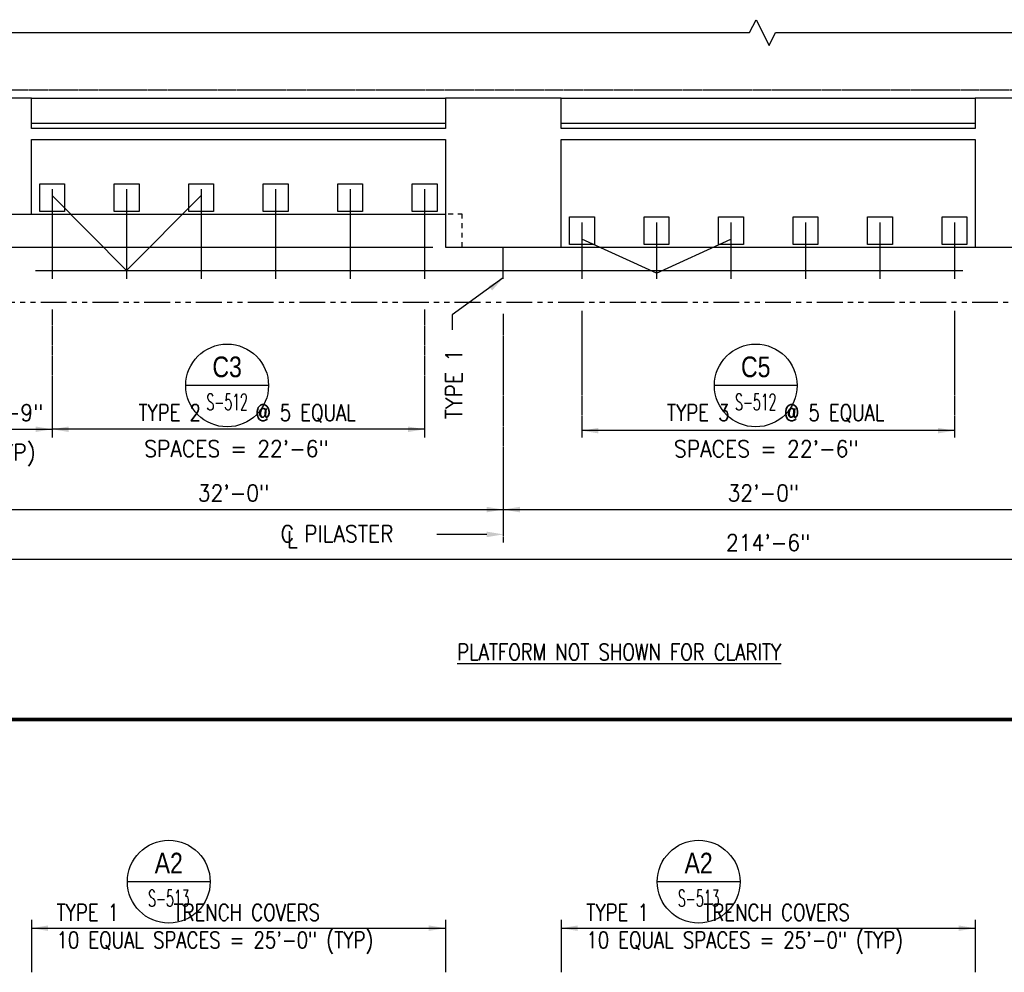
# Model space of a CAD drawing. Header units: inches. Extents: x -9715 to 32893, y -15613 to -1138.
# Tile 32 of 256: x 7660 to 8374, y -11799 to -11108. Entities that reach past the tile are written whole.
import ezdxf
from ezdxf.enums import TextEntityAlignment as Align

# ---------------------------------------------------------------- set-up
doc = ezdxf.new("R2010")
doc.units = ezdxf.units.IN
doc.header["$MEASUREMENT"] = 0
for name, pattern in [('CENTER', [2, 1.25, -0.25, 0.25, -0.25]), ('DASHED', [0.75, 0.5, -0.25]), ('PHANTOM', [2.5, 1.25, -0.25, 0.25, -0.25, 0.25, -0.25])]:
    doc.linetypes.add(name, pattern=pattern)
doc.layers.get('0').update_dxf_attribs({"color": 252})
for name, color, linetype in [('S-ANNO-SYMB', 2, 'Continuous'), ('S-ANNO-TEXT', 2, 'Continuous'), ('S1', 2, 'Continuous'), ('S2', 7, 'Continuous'), ('S5', 1, 'Continuous'), ('S7', 2, 'Continuous')]:
    doc.layers.add(name, color=color, linetype=linetype)
doc.styles.add('125', font='romans.shx', dxfattribs={"width": 0.8, "height": 2})
doc.styles.add('ROMANS', font='ROMANS.shx', dxfattribs={"width": 0.8})
doc.styles.add('TITTEXTL', font='swiss.ttf', dxfattribs={"width": 0.8})

# ---------------------------------------------------------------- blocks, each defined once
blk = doc.blocks.new('Anno_Section_A2')
at = {"color": 0, "linetype": 'ByBlock', "lineweight": -2}
blk.add_line((2.5, 0), (-2.5, 0), dxfattribs=at)
blk.add_circle((0, 0), 2.5, dxfattribs=at)
at = {"color": 0, "linetype": 'ByBlock', "lineweight": -2, "style": 'ROMANS', "width": 0.8}
blk.add_attdef('NUMBER', text='', height=1, dxfattribs=at).set_placement((0, 0.5), align=Align.CENTER)
blk.add_attdef('SHEET', text='', height=0.75, dxfattribs=at).set_placement((0, -0.5), align=Align.TOP_CENTER)

msp = doc.modelspace()

# ---------------------------------------------------------------- linework, layer by layer
at = {"layer": 'S-ANNO-SYMB', "const_width": 2.688}
msp.add_lwpolyline([(6876.49245, -11615.85521), (9444.10116, -11615.85521)], dxfattribs=at)
at = {"layer": 'S1', "color": 1}
for p, q in [((8189.33702, -11117.81298), (8194.04242, -11108.40215)), ((8194.04242, -11108.40215), (8203.45328, -11127.22382)), ((7441.65165, -11117.81298), (8189.33702, -11117.81298)), ((8203.45328, -11127.22382), (8208.15868, -11117.81298)), ((8208.15868, -11117.81298), (8228.8625, -11117.81298)), ((8228.8625, -11117.81298), (8961.36723, -11117.81298))]:
    msp.add_line(p, q, dxfattribs=at)
at = {"layer": 'S1', "color": 1, "linetype": 'DASHED'}
msp.add_line((7256.86525, -11159.38813), (9148.86525, -11159.38813), dxfattribs=at)
at = {"layer": 'S1', "color": 2}
for p, q in [((7668.86525, -11183.38813), (7968.86525, -11183.38813)), ((8052.86525, -11183.38813), (8352.86525, -11183.38813))]:
    msp.add_line(p, q, dxfattribs=at)
at = {"layer": 'S1', "color": 1, "linetype": 'Continuous'}
for p, q in [((7974.54692, -11249.38813), (7970.80937, -11249.38813)), ((7981.09759, -11249.38813), (7977.86918, -11249.38813)), ((7981.09759, -11252.51263), (7981.09759, -11249.38813)), ((7981.09759, -11259.67142), (7981.09759, -11255.83489)), ((7981.09759, -11266.41521), (7981.09759, -11262.99368)), ((7981.09759, -11273.38813), (7981.09759, -11269.73747))]:
    msp.add_line(p, q, dxfattribs=at)
at = {"layer": 'S1', "color": 3}
for points in [[(8436.86525, -11165.38813), (8352.86525, -11165.38813), (8352.86525, -11187.38813), (8052.86525, -11187.38813), (8052.86525, -11165.38813), (7968.86525, -11165.38813), (7968.86525, -11187.38813), (7668.86525, -11187.38813), (7668.86525, -11165.38813), (7584.86525, -11165.38813), (7584.86525, -11187.38813), (7284.86525, -11187.38813), (7284.86525, -11165.38813), (7212.86525, -11165.38813), (7212.86525, -11209.38813), (6872.38025, -11209.38813)], [(6872.38025, -11225.38813), (7284.86525, -11225.38813), (7284.86525, -11195.38813), (7584.86525, -11195.38813), (7584.86525, -11249.38813), (7668.86525, -11249.38813), (7668.86525, -11195.38813), (7968.86525, -11195.38813), (7968.86525, -11273.38813), (8052.86525, -11273.38813), (8052.86525, -11195.38813), (8352.86525, -11195.38813), (8352.86525, -11273.38813), (8436.86525, -11273.38813), (8436.86525, -11195.38813), (8736.86525, -11195.38813), (8736.86525, -11249.38813), (8820.86525, -11249.38813), (8820.86525, -11195.38813), (9120.86525, -11195.38813), (9120.86525, -11225.38813), (9533.35025, -11225.38813)]]:
    msp.add_lwpolyline(points, dxfattribs=at)
at = {"layer": 'S1', "color": 2}
for points in [[(7668.86525, -11165.38813), (7968.86525, -11165.38813)], [(8052.86525, -11165.38813), (8352.86525, -11165.38813)], [(7668.86525, -11249.38813), (7968.86525, -11249.38813)], [(8052.86525, -11273.38813), (8352.86525, -11273.38813)]]:
    msp.add_lwpolyline(points, dxfattribs=at)
at = {"layer": 'S1', "color": 1, "linetype": 'PHANTOM', "ltscale": 15}
msp.add_lwpolyline([(9523.36525, -11225.38813), (9523.36525, -11265.38813), (9150.36525, -11265.38813), (9150.36525, -11289.38813), (8406.86525, -11289.38813), (8406.86525, -11313.38813), (7620.36525, -11313.38813), (7620.36525, -11289.38813), (7255.36525, -11289.38813), (7255.36525, -11265.38813), (6882.36525, -11265.38813), (6882.36525, -11225.38813)], dxfattribs=at)
at = {"layer": 'S2', "color": 4}
for p, q in [((7683.86525, -11231.38813), (7683.86525, -11296.38813)), ((7737.86525, -11231.38813), (7737.86525, -11296.38813)), ((7791.86525, -11231.38813), (7791.86525, -11296.38813)), ((7845.86525, -11231.38813), (7845.86525, -11296.38813)), ((7899.86525, -11231.38813), (7899.86525, -11296.38813)), ((7953.86525, -11231.38813), (7953.86525, -11296.38813)), ((7737.86525, -11290.38813), (7683.86525, -11235.88365)), ((7737.86525, -11290.38813), (7791.86525, -11235.88365)), ((8067.86525, -11255.38813), (8067.86525, -11296.38813)), ((8121.86525, -11255.38813), (8121.86525, -11296.38813)), ((8175.86525, -11255.38813), (8175.86525, -11296.38813)), ((8229.86525, -11255.38813), (8229.86525, -11296.38813)), ((8283.86525, -11255.38813), (8283.86525, -11296.38813)), ((8337.86525, -11255.38813), (8337.86525, -11296.38813)), ((8121.86525, -11292.26499), (8067.86525, -11267.57258)), ((8121.86525, -11292.26499), (8175.86525, -11267.57258)), ((8010.86525, -11296.38813), (8010.86525, -11273.38813))]:
    msp.add_line(p, q, dxfattribs=at)
at = {"layer": 'S2', "color": 5}
for p, q in [((7287.86525, -11273.38813), (7959.86525, -11273.38813)), ((7671.86525, -11290.38813), (8343.86525, -11290.38813))]:
    msp.add_line(p, q, dxfattribs=at)
at = {"layer": 'S2', "color": 4}
for points in [[(7692.86525, -11227.38813), (7692.86525, -11247.38813), (7674.86525, -11247.38813), (7674.86525, -11227.38813)], [(7746.86525, -11227.38813), (7746.86525, -11247.38813), (7728.86525, -11247.38813), (7728.86525, -11227.38813)], [(7800.86525, -11227.38813), (7800.86525, -11247.38813), (7782.86525, -11247.38813), (7782.86525, -11227.38813)], [(7854.86525, -11227.38813), (7854.86525, -11247.38813), (7836.86525, -11247.38813), (7836.86525, -11227.38813)], [(7908.86525, -11227.38813), (7908.86525, -11247.38813), (7890.86525, -11247.38813), (7890.86525, -11227.38813)], [(7962.86525, -11227.38813), (7962.86525, -11247.38813), (7944.86525, -11247.38813), (7944.86525, -11227.38813)], [(8076.86525, -11251.38813), (8076.86525, -11271.38813), (8058.86525, -11271.38813), (8058.86525, -11251.38813)], [(8130.86525, -11251.38813), (8130.86525, -11271.38813), (8112.86525, -11271.38813), (8112.86525, -11251.38813)], [(8184.86525, -11251.38813), (8184.86525, -11271.38813), (8166.86525, -11271.38813), (8166.86525, -11251.38813)], [(8238.86525, -11251.38813), (8238.86525, -11271.38813), (8220.86525, -11271.38813), (8220.86525, -11251.38813)], [(8292.86525, -11251.38813), (8292.86525, -11271.38813), (8274.86525, -11271.38813), (8274.86525, -11251.38813)], [(8346.86525, -11251.38813), (8346.86525, -11271.38813), (8328.86525, -11271.38813), (8328.86525, -11251.38813)]]:
    msp.add_lwpolyline(points, close=True, dxfattribs=at)
at = {"layer": 'S2', "color": 4, "const_width": 0.09375}
msp.add_lwpolyline([(8004.86525, -11273.3404), (8016.86525, -11273.3404)], dxfattribs=at)
at = {"layer": 'S5', "color": 1, "linetype": 'CENTER'}
for p, q in [((7683.86525, -11318.53169), (7683.86525, -11411.38813)), ((7953.86525, -11318.53169), (7953.86525, -11411.38813)), ((8010.86525, -11321.7715), (8010.86525, -11487.62876)), ((8067.86525, -11319.53169), (8067.86525, -11411.38813)), ((8337.86525, -11319.53169), (8337.86525, -11411.38813))]:
    msp.add_line(p, q, dxfattribs=at)
at = {"layer": 'S5', "color": 1}
for p, q in [((7569.86525, -11405.38813), (7683.86525, -11405.38813)), ((7953.86525, -11405.38813), (7683.86525, -11405.38813)), ((8337.86525, -11406.38813), (8067.86525, -11406.38813)), ((7668.86525, -11761.15642), (7668.86525, -11799.15703)), ((7668.86525, -11767.15642), (7968.86525, -11767.15642)), ((7968.86525, -11761.15642), (7968.86525, -11799.15703)), ((8052.86525, -11761.15642), (8052.86525, -11799.15703)), ((8052.86525, -11767.15642), (8352.86525, -11767.15642)), ((8352.86525, -11761.15642), (8352.86525, -11799.15703))]:
    msp.add_line(p, q, dxfattribs=at)
at = {"layer": 'S5'}
for p, q in [((6908.86526, -11463.62876), (9496.86525, -11463.62876)), ((6908.86526, -11499.62876), (9496.86525, -11499.62876))]:
    msp.add_line(p, q, dxfattribs=at)
at = {"layer": 'S5', "color": 1}
for points in [[(7671.86525, -11407.38813), (7671.86525, -11403.38813), (7683.86525, -11405.38813)], [(7695.86525, -11407.38813), (7695.86525, -11403.38813), (7683.86525, -11405.38813)], [(7941.86525, -11407.38813), (7941.86525, -11403.38813), (7953.86525, -11405.38813)], [(8079.86525, -11408.38813), (8079.86525, -11404.38813), (8067.86525, -11406.38813)], [(8325.86525, -11408.38813), (8325.86525, -11404.38813), (8337.86525, -11406.38813)], [(7998.86525, -11465.62876), (7998.86525, -11461.62876), (8010.86525, -11463.62876)], [(8022.86525, -11465.62876), (8022.86525, -11461.62876), (8010.86525, -11463.62876)], [(7680.86525, -11769.15642), (7680.86525, -11765.15642), (7668.86525, -11767.15642)], [(7956.86525, -11769.15642), (7956.86525, -11765.15642), (7968.86525, -11767.15642)], [(8064.86525, -11769.15642), (8064.86525, -11765.15642), (8052.86525, -11767.15642)], [(8340.86525, -11769.15642), (8340.86525, -11765.15642), (8352.86525, -11767.15642)]]:
    msp.add_solid(points, dxfattribs=at)
at = {"layer": 'S7', "color": 1}
for p, q in [((8010.86525, -11295.67412), (7973.81654, -11322.38132)), ((7973.81654, -11322.38132), (7973.81654, -11333.34175)), ((7998.86525, -11481.62876), (7962.70717, -11481.62876))]:
    msp.add_line(p, q, dxfattribs=at)
for points in [[(8002.77152, -11304.75661), (8000.26335, -11301.64067), (8010.86525, -11295.67412)], [(7998.86525, -11479.62876), (7998.86525, -11483.62876), (8010.86525, -11481.62876)]]:
    msp.add_solid(points, dxfattribs=at)

# ---------------------------------------------------------------- block references
at = {"layer": 'S-ANNO-SYMB'}
ref = msp.add_blockref('Anno_Section_A2', (7810.71342, -11373.63442), dxfattribs=dict(at, xscale=12, yscale=12, zscale=11.99999999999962))
ref.add_attrib('NUMBER', 'C3', dxfattribs={"layer": '0', "color": 0, "linetype": 'ByBlock', "lineweight": -2, "height": 15, "style": 'TITTEXTL', "width": 0.796875}).set_placement((7810.71342, -11367.63442, 250), align=Align.CENTER)
ref.add_attrib('SHEET', 'S-512', dxfattribs={"layer": '0', "color": 0, "linetype": 'ByBlock', "lineweight": -2, "height": 12, "style": 'ROMANS', "width": 0.55}).set_placement((7810.71342, -11379.63442, 250), align=Align.TOP_CENTER)
ref = msp.add_blockref('Anno_Section_A2', (8193.82825, -11373.63442), dxfattribs=dict(at, xscale=12, yscale=12, zscale=11.99999999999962))
ref.add_attrib('NUMBER', 'C5', dxfattribs={"layer": '0', "color": 0, "linetype": 'ByBlock', "lineweight": -2, "height": 15, "style": 'TITTEXTL', "width": 0.796875}).set_placement((8193.82825, -11367.63442, 250), align=Align.CENTER)
ref.add_attrib('SHEET', 'S-512', dxfattribs={"layer": '0', "color": 0, "linetype": 'ByBlock', "lineweight": -2, "height": 12, "style": 'ROMANS', "width": 0.55}).set_placement((8193.82825, -11379.63442, 250), align=Align.TOP_CENTER)
ref = msp.add_blockref('Anno_Section_A2', (7768.42655, -11733.45381), dxfattribs=dict(at, xscale=12, yscale=12, zscale=11.99999999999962))
ref.add_attrib('NUMBER', 'A2', dxfattribs={"layer": '0', "color": 0, "linetype": 'ByBlock', "lineweight": -2, "height": 15, "style": 'TITTEXTL', "width": 0.796875}).set_placement((7768.42655, -11727.45381, 250), align=Align.CENTER)
ref.add_attrib('SHEET', 'S-513', dxfattribs={"layer": '0', "color": 0, "linetype": 'ByBlock', "lineweight": -2, "height": 12, "style": 'ROMANS', "width": 0.55}).set_placement((7768.42655, -11739.45381, 250), align=Align.TOP_CENTER)
ref = msp.add_blockref('Anno_Section_A2', (8152.42655, -11733.45381), dxfattribs=dict(at, xscale=12, yscale=12, zscale=11.99999999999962))
ref.add_attrib('NUMBER', 'A2', dxfattribs={"layer": '0', "color": 0, "linetype": 'ByBlock', "lineweight": -2, "height": 15, "style": 'TITTEXTL', "width": 0.796875}).set_placement((8152.42655, -11727.45381, 250), align=Align.CENTER)
ref.add_attrib('SHEET', 'S-513', dxfattribs={"layer": '0', "color": 0, "linetype": 'ByBlock', "lineweight": -2, "height": 12, "style": 'ROMANS', "width": 0.55}).set_placement((8152.42655, -11739.45381, 250), align=Align.TOP_CENTER)

# ---------------------------------------------------------------- texts
at = {"layer": 'S-ANNO-TEXT', "ltscale": 20, "style": '125', "width": 0.9}
msp.add_text('TYPE 1', height=12.000001, rotation=90, dxfattribs=at).set_placement((7981.00686, -11398.13145))
for s, height, p in [('4\'-9"', 12.000001, (7656.2446, -11399.38813)), ('SPACES = 22\'-6"', 12.0000005, (7817.48657, -11425.45827)), ('SPACES = 22\'-6"', 12.0000005, (8201.48657, -11425.55929)), ('214\'-6"', 12.000001, (8202.86525, -11493.62876))]:
    msp.add_text(s, height=height, dxfattribs=at).set_placement(p, align=Align.CENTER)
for s, height, p in [('(TYP)', 12.000001, (7633.45865, -11428.11512)), ('32\'-0"', 12.000001, (7789.43668, -11457.62876)), ('32\'-0"', 12.000001, (8173.43668, -11457.62876)), ('C PILASTER', 12.000001, (7849.39423, -11487.19061)), ('L', 12, (7854.14387, -11491.25898))]:
    msp.add_text(s, height=height, dxfattribs=at).set_placement(p)
at = {"layer": 'S-ANNO-TEXT', "style": '125'}
for s, insert, char_height, width, attachment_point in [('TYPE 2      @ 5 EQUAL ', (7825.24008, -11387.38813), 12.0000005, 216.3940194, 2), ('TYPE 3      @ 5 EQUAL ', (8208.3549, -11387.38813), 12.0000005, 216.3940194, 2), ('{\\LPLATFORM NOT SHOWN FOR CLARITY}', (7977.42984, -11560.91996), 12, 275.8094537, 1), ('TYPE 1      TRENCH COVERS \\P10 EQUAL SPACES = 25\'-0" (TYP)', (7687.09158, -11749.73188), 12.0000005, 268.464751, 1), ('TYPE 1      TRENCH COVERS \\P10 EQUAL SPACES = 25\'-0" (TYP)', (8071.09158, -11749.73188), 12.0000005, 268.464751, 1)]:
    msp.add_mtext(s, dxfattribs=dict(at, insert=insert, char_height=char_height, width=width, attachment_point=attachment_point))

doc.saveas('drawing.dxf')
